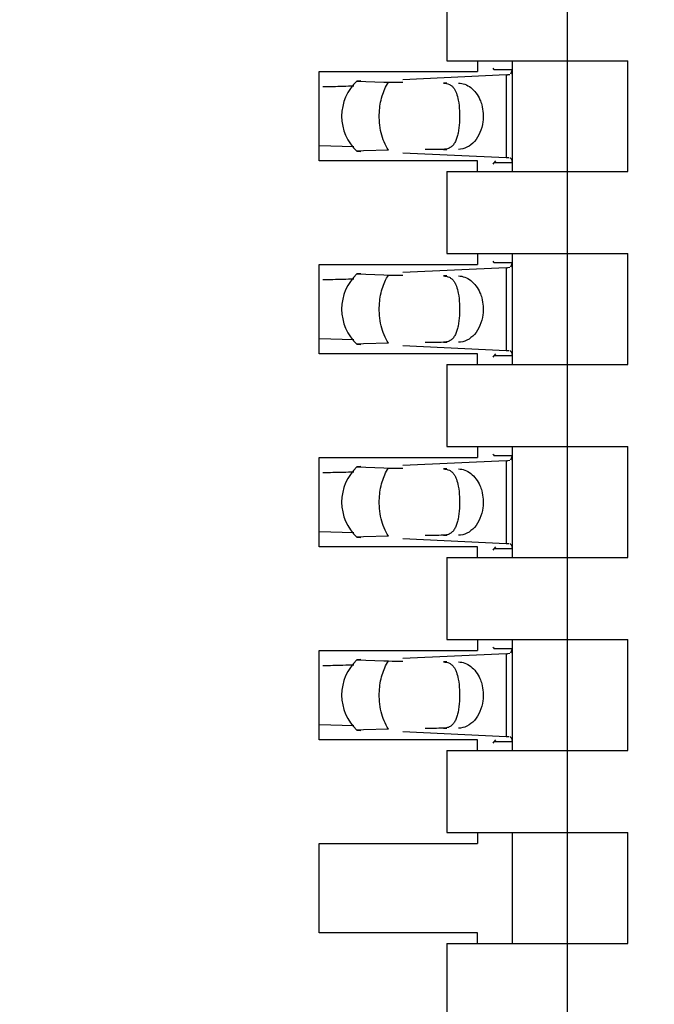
# Model space of a CAD drawing. Header units: inches. Extents: x 0 to 22, y 0 to 17.
# Tile 10 of 52: x 4.177 to 4.281, y 8.848 to 9.009. Entities that reach past the tile are written whole.
import ezdxf

# ---------------------------------------------------------------- set-up
doc = ezdxf.new("R2010")
doc.units = ezdxf.units.IN
doc.header["$LTSCALE"] = 1.21
doc.header["$MEASUREMENT"] = 0
doc.layers.get('0').update_dxf_attribs({"linetype": 'CONTINUOUS'})
doc.layers.add('DIMENSIONS', color=7, linetype='CONTINUOUS')
doc.styles.get("Standard").update_dxf_attribs({"font": 'txt', "width": 0.8})
doc.dimstyles.new('DIMSTYLE_1', dxfattribs={"dimtxt": 0.125, "dimasz": 0.18, "dimexe": 0.18, "dimexo": 0.0625, "dimgap": 0.09, "dimtad": 0, "dimtih": 1, "dimtoh": 1, "dimdec": 3, "dimzin": 4, "dimdsep": 46, "dimtxsty": 'STANDARD', "dimblk": '_FILLED', "dimblk1": '_FILLED', "dimblk2": '_FILLED', "dimcen": 0.09, "dimadec": 0, "dimazin": 0, "dimtp": 0.01, "dimtm": 0.01, "dimtfac": 1, "dimtdec": 3, "dimtofl": 0, "dimtmove": 0, "dimatfit": 3, "dimldrblk": '_FILLED', "dimfxl": 1, "dimtolj": 1, "dimtzin": 4, "dimarcsym": 0})

# ---------------------------------------------------------------- blocks, each defined once
blk = doc.blocks.new('*D4')
at = {"layer": 'DIMENSIONS', "color": 2, "linetype": 'CONTINUOUS'}
blk.add_line((4.453634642, 7.0576741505), (3.554734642, 7.0576741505), dxfattribs=at)
at = {"layer": 'DIMENSIONS', "color": 2, "linetype": 'CONTINUOUS', "insert": (3.492234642, 7.1201741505), "char_height": 0.125, "width": 1.525, "attachment_point": 3, "line_spacing_factor": 0.9}
blk.add_mtext('-4.822{\\Ftxt.shx;\\W1.000000;\\H0.125000; }[122.48]', dxfattribs=at)
blk = doc.blocks.new('_FILLED')
at = {"color": 0, "linetype": 'BYBLOCK'}
blk.add_solid([(0, 0), (-1, 0.1736111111), (-1, -0.1736111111)], dxfattribs=at)
blk = doc.blocks.new('*D5')
at = {"layer": 'DIMENSIONS', "color": 2, "linetype": 'CONTINUOUS'}
for p, q in [((4.0577810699, 6.9362306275), (3.9375, 6.75)), ((4.441734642, 6.9362306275), (4.0577810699, 6.9362306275)), ((3.9375, 6.75), (3.554734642, 6.75))]:
    blk.add_line(p, q, dxfattribs=at)
at = {"layer": 'DIMENSIONS', "color": 2, "linetype": 'CONTINUOUS', "insert": (3.492234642, 6.8125), "char_height": 0.125, "width": 1.525, "attachment_point": 3, "line_spacing_factor": 0.9}
blk.add_mtext('-4.943{\\Ftxt.shx;\\W1.000000;\\H0.125000; }[125.56]', dxfattribs=at)

msp = doc.modelspace()

# ---------------------------------------------------------------- linework, layer by layer
at = {"color": 7, "linetype": 'CONTINUOUS'}
for p, q in [((4.2667716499, 8.3053749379), (4.2667716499, 10.8770284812)), ((4.2470866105, 9.0152174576), (4.2470866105, 9.0018316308)), ((4.2470866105, 9.0018316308), (4.2766141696, 9.0018316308)), ((4.2520472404, 9.0018316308), (4.2520472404, 9.0000599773)), ((4.2577165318, 9.0018316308), (4.2577165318, 8.9837213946)), ((4.2766141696, 8.9837213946), (4.2766141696, 9.0018316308)), ((4.2262204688, 9.0000599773), (4.2520472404, 9.0000599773)), ((4.2262204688, 8.9854930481), (4.2262204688, 9.0000599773)), ((4.2577165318, 9.0003382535), (4.2547713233, 9.0003382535)), ((4.2577165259, 9.0003283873), (4.2574714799, 8.9996203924)), ((4.2577155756, 9.0004004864), (4.257716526, 9.0003296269)), ((4.2329966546, 8.9985661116), (4.2323659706, 8.9985128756)), ((4.2323659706, 8.9985128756), (4.2367844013, 8.9983539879)), ((4.2367844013, 8.9983539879), (4.2375311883, 8.9983415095)), ((4.2567496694, 8.9995191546), (4.2398665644, 8.9987347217)), ((4.2573293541, 8.9995511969), (4.2569714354, 8.9995286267)), ((4.2262310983, 8.9879630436), (4.2318955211, 8.9878226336)), ((4.2323659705, 8.9870401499), (4.2329966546, 8.9869869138)), ((4.2334377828, 8.9871195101), (4.2323777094, 8.9870512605)), ((4.2375311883, 8.9872115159), (4.2334377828, 8.9871195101)), ((4.2520472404, 8.9854930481), (4.2262204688, 8.9854930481)), ((4.2398665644, 8.9868183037), (4.2567496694, 8.9860338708)), ((4.2520472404, 8.9837213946), (4.2520472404, 8.9854930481)), ((4.2549872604, 8.985467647), (4.2547713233, 8.9852147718)), ((4.2567496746, 8.9860356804), (4.2571647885, 8.9860131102)), ((4.2577016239, 8.9854604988), (4.2577165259, 8.9852246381)), ((4.257716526, 8.9852233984), (4.2577155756, 8.985152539)), ((4.2470866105, 8.9837213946), (4.2766141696, 8.9837213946)), ((4.2470866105, 8.9837213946), (4.2470866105, 8.9703355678)), ((4.2547713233, 8.9852147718), (4.2577165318, 8.9852147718)), ((4.2470866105, 8.9703355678), (4.2766141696, 8.9703355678)), ((4.2520472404, 8.9703355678), (4.2520472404, 8.9685639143)), ((4.2577165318, 8.9703355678), (4.2577165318, 8.9522253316)), ((4.2766141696, 8.9522253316), (4.2766141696, 8.9703355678)), ((4.2262204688, 8.9685639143), (4.2520472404, 8.9685639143)), ((4.2262204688, 8.9539969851), (4.2262204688, 8.9685639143)), ((4.2567496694, 8.9680230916), (4.2398665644, 8.9672386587)), ((4.2577165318, 8.9688421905), (4.2547713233, 8.9688421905)), ((4.2573293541, 8.9680551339), (4.2569714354, 8.9680325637)), ((4.2577165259, 8.9688323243), (4.2574714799, 8.9681243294)), ((4.2577155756, 8.9689044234), (4.257716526, 8.968833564)), ((4.2329966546, 8.9670700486), (4.2323659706, 8.9670168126)), ((4.2323659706, 8.9670168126), (4.2367844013, 8.9668579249)), ((4.2367844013, 8.9668579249), (4.2375311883, 8.9668454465)), ((4.2262310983, 8.9564669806), (4.2318955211, 8.9563265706)), ((4.2323659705, 8.9555440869), (4.2329966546, 8.9554908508)), ((4.2334377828, 8.9556234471), (4.2323777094, 8.9555551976)), ((4.2375311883, 8.9557154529), (4.2334377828, 8.9556234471)), ((4.2398665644, 8.9553222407), (4.2567496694, 8.9545378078)), ((4.2520472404, 8.9539969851), (4.2262204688, 8.9539969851)), ((4.2520472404, 8.9522253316), (4.2520472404, 8.9539969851)), ((4.2549872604, 8.953971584), (4.2547713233, 8.9537187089)), ((4.2547713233, 8.9537187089), (4.2577165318, 8.9537187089)), ((4.2567496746, 8.9545396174), (4.2571647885, 8.9545170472)), ((4.2577016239, 8.9539644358), (4.2577165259, 8.9537285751)), ((4.257716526, 8.9537273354), (4.2577155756, 8.953656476)), ((4.2470866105, 8.9522253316), (4.2766141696, 8.9522253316)), ((4.2470866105, 8.9522253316), (4.2470866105, 8.9388395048)), ((4.2470866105, 8.9388395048), (4.2766141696, 8.9388395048)), ((4.2520472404, 8.9388395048), (4.2520472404, 8.9370678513)), ((4.2577165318, 8.9388395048), (4.2577165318, 8.9207292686)), ((4.2766141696, 8.9207292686), (4.2766141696, 8.9388395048)), ((4.2262204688, 8.9370678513), (4.2520472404, 8.9370678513)), ((4.2262204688, 8.9225009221), (4.2262204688, 8.9370678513)), ((4.2577165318, 8.9373461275), (4.2547713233, 8.9373461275)), ((4.2577165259, 8.9373362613), (4.2574714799, 8.9366282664)), ((4.2577155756, 8.9374083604), (4.257716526, 8.937337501)), ((4.2329966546, 8.9355739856), (4.2323659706, 8.9355207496)), ((4.2323659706, 8.9355207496), (4.2367844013, 8.9353618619)), ((4.2567496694, 8.9365270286), (4.2398665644, 8.9357425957)), ((4.2573293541, 8.9365590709), (4.2569714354, 8.9365365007)), ((4.2367844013, 8.9353618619), (4.2375311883, 8.9353493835)), ((4.2262310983, 8.9249709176), (4.2318955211, 8.9248305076)), ((4.2375311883, 8.9242193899), (4.2334377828, 8.9241273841)), ((4.2323659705, 8.924048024), (4.2329966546, 8.9239947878)), ((4.2334377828, 8.9241273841), (4.2323777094, 8.9240591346)), ((4.2398665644, 8.9238261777), (4.2567496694, 8.9230417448)), ((4.2567496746, 8.9230435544), (4.2571647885, 8.9230209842)), ((4.2520472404, 8.9225009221), (4.2262204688, 8.9225009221)), ((4.2520472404, 8.9207292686), (4.2520472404, 8.9225009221)), ((4.2549872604, 8.922475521), (4.2547713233, 8.9222226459)), ((4.2547713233, 8.9222226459), (4.2577165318, 8.9222226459)), ((4.2577016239, 8.9224683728), (4.2577165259, 8.9222325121)), ((4.257716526, 8.9222312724), (4.2577155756, 8.922160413)), ((4.2470866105, 8.9207292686), (4.2766141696, 8.9207292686)), ((4.2470866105, 8.9207292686), (4.2470866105, 8.9073434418)), ((4.2470866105, 8.9073434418), (4.2766141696, 8.9073434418)), ((4.2520472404, 8.9073434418), (4.2520472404, 8.9055717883)), ((4.2577165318, 8.9073434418), (4.2577165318, 8.8892332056)), ((4.2766141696, 8.8892332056), (4.2766141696, 8.9073434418)), ((4.2262204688, 8.9055717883), (4.2520472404, 8.9055717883)), ((4.2262204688, 8.8910048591), (4.2262204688, 8.9055717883)), ((4.2567496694, 8.9050309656), (4.2398665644, 8.9042465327)), ((4.2577165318, 8.9058500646), (4.2547713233, 8.9058500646)), ((4.2573293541, 8.905063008), (4.2569714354, 8.9050404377)), ((4.2577165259, 8.9058401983), (4.2574714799, 8.9051322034)), ((4.2577155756, 8.9059122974), (4.257716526, 8.905841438)), ((4.2329966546, 8.9040779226), (4.2323659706, 8.9040246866)), ((4.2323659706, 8.9040246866), (4.2367844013, 8.9038657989)), ((4.2367844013, 8.9038657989), (4.2375311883, 8.9038533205)), ((4.2262310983, 8.8934748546), (4.2318955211, 8.8933344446)), ((4.2323659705, 8.892551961), (4.2329966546, 8.8924987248)), ((4.2334377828, 8.8926313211), (4.2323777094, 8.8925630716)), ((4.2375311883, 8.8927233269), (4.2334377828, 8.8926313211)), ((4.2398665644, 8.8923301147), (4.2567496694, 8.8915456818)), ((4.2520472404, 8.8910048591), (4.2262204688, 8.8910048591)), ((4.2520472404, 8.8892332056), (4.2520472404, 8.8910048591)), ((4.2549872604, 8.890979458), (4.2547713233, 8.8907265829)), ((4.2547713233, 8.8907265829), (4.2577165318, 8.8907265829)), ((4.2567496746, 8.8915474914), (4.2571647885, 8.8915249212)), ((4.2577016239, 8.8909723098), (4.2577165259, 8.8907364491)), ((4.257716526, 8.8907352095), (4.2577155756, 8.89066435)), ((4.2470866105, 8.8892332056), (4.2766141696, 8.8892332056)), ((4.2470866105, 8.8892332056), (4.2470866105, 8.8758473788)), ((4.2470866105, 8.8758473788), (4.2766141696, 8.8758473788)), ((4.2520472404, 8.8758473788), (4.2520472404, 8.8740757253)), ((4.2577165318, 8.8758473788), (4.2577165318, 8.8577371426)), ((4.2766141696, 8.8577371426), (4.2766141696, 8.8758473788)), ((4.2262204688, 8.8740757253), (4.2520472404, 8.8740757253)), ((4.2262204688, 8.8595087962), (4.2262204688, 8.8740757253)), ((4.2520472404, 8.8595087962), (4.2262204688, 8.8595087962)), ((4.2520472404, 8.8577371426), (4.2520472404, 8.8595087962)), ((4.2470866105, 8.8577371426), (4.2766141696, 8.8577371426)), ((4.2470866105, 8.8577371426), (4.2470866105, 8.8443513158))]:
    msp.add_line(p, q, dxfattribs=at)
at = {"color": 9, "linetype": 'CONTINUOUS'}
for p, q in [((4.2470866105, 8.9981898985), (4.2465068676, 8.9981898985)), ((4.2567496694, 8.9995191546), (4.2567496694, 8.9860338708)), ((4.2465068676, 8.9873631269), (4.2470866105, 8.9873631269)), ((4.2567496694, 8.9680230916), (4.2567496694, 8.9545378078)), ((4.2470866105, 8.9666938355), (4.2465068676, 8.9666938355)), ((4.2465068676, 8.9558670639), (4.2470866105, 8.9558670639)), ((4.2567496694, 8.9365270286), (4.2567496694, 8.9230417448)), ((4.2470866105, 8.9351977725), (4.2465068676, 8.9351977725)), ((4.2465068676, 8.9243710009), (4.2470866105, 8.9243710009)), ((4.2567496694, 8.9050309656), (4.2567496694, 8.8915456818)), ((4.2470866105, 8.9037017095), (4.2465068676, 8.9037017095)), ((4.2465068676, 8.8928749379), (4.2470866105, 8.8928749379))]:
    msp.add_line(p, q, dxfattribs=at)
at = {"color": 7, "linetype": 'CONTINUOUS'}
for centre, radius, start, end in [((4.2377598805, 8.9927765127), 0.0078740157, 133.2376953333, 226.7623047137), ((4.255193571, 9.0322967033), 0.0328162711, 272.7179069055, 273.1055942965), ((4.2163025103, 9.5255253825), 0.5280282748, 271.1421004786, 271.4972558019), ((4.2239819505, 9.2354380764), 0.2378393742, 271.473862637, 271.9067402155), ((4.255193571, 9.00080064), 0.0328162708, 272.7179069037, 273.1055942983), ((4.2163025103, 9.4940293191), 0.5280282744, 271.1421004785, 271.497255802), ((4.2377598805, 8.9612804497), 0.0078740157, 133.2376953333, 226.7623047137), ((4.2239819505, 9.2039420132), 0.2378393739, 271.4738626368, 271.9067402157), ((4.2377598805, 8.9297843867), 0.0078740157, 133.2376953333, 226.7623047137), ((4.255193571, 8.9693045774), 0.0328162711, 272.7179069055, 273.1055942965), ((4.2163025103, 9.4625332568), 0.528028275, 271.1421004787, 271.4972558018), ((4.2239819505, 9.17244595), 0.2378393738, 271.4738626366, 271.9067402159), ((4.255193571, 8.9378085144), 0.0328162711, 272.7179069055, 273.1055942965), ((4.2377598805, 8.8982883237), 0.0078740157, 133.2376953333, 226.7623047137), ((4.2163025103, 9.4310371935), 0.5280282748, 271.1421004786, 271.4972558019), ((4.2239819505, 9.1409498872), 0.2378393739, 271.4738626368, 271.9067402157)]:
    msp.add_arc(centre, radius, start, end, dxfattribs=at)
for centre, major_axis, ratio, start_param, end_param in [((4.255909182, 9.0113594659), (-0, 0.0118110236), 0.2679491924, -3.5686741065, -3.5093685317), ((4.5741666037, 8.9927765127), (0.4711895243, -0.0078735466), 0.0001824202, -2.366612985, -2.3595019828), ((4.5741666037, 8.9927765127), (0.4711895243, 0.0078735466), 0.0001824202, 2.3397535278, 2.3486684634), ((4.255909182, 8.9741935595), (0, 0.0118110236), 0.2679491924, 0.3677758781, 0.4270810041), ((4.255909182, 8.9798634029), (-0, 0.0118110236), 0.2679491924, -3.5686741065, -3.5093685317), ((4.5741666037, 8.9612804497), (0.4711895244, -0.0078735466), 0.0001824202, -2.366612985, -2.3595019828), ((4.5741666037, 8.9612804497), (0.4711895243, 0.0078735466), 0.0001824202, 2.3397535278, 2.3486684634), ((4.255909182, 8.9426974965), (-0, 0.0118110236), 0.2679491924, 0.3677758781, 0.4270810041), ((4.255909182, 8.9483673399), (-0, 0.0118110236), 0.2679491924, -3.5686741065, -3.5093685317), ((4.5741666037, 8.9297843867), (0.4711895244, -0.0078735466), 0.0001824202, -2.366612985, -2.3595019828), ((4.5741666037, 8.9297843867), (0.4711895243, 0.0078735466), 0.0001824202, 2.3397535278, 2.3486684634), ((4.255909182, 8.9112014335), (0, 0.0118110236), 0.2679491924, 0.3677758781, 0.4270810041), ((4.255909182, 8.9168712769), (-0, 0.0118110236), 0.2679491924, -3.5686741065, -3.5093685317), ((4.5741666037, 8.8982883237), (0.4711895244, -0.0078735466), 0.0001824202, -2.366612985, -2.3595019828), ((4.5741666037, 8.8982883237), (0.4711895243, 0.0078735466), 0.0001824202, 2.3397535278, 2.3486684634), ((4.255909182, 8.8797053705), (-0, 0.0118110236), 0.2679491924, 0.3677758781, 0.4270810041)]:
    msp.add_ellipse(centre, major_axis=major_axis, ratio=ratio, start_param=start_param, end_param=end_param, dxfattribs=at)
at = {"color": 9, "linetype": 'CONTINUOUS'}
for points, knots in [([(4.2360418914, 8.99339391), (4.2360883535, 8.9942979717), (4.2363712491, 8.996028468), (4.2370766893, 8.9976452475), (4.2375311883, 8.9983415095)], [0, 0, 0, 0, 0.5212411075, 1, 1, 1, 1]), ([(4.2375311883, 8.9872115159), (4.2369700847, 8.9880710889), (4.2361673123, 8.9901113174), (4.2359844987, 8.9922771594), (4.2360418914, 8.99339391)], [0, 0, 0, 0, 0.4786163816, 1, 1, 1, 1]), ([(4.2360418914, 8.961897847), (4.2360883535, 8.9628019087), (4.2363712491, 8.964532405), (4.2370766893, 8.9661491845), (4.2375311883, 8.9668454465)], [0, 0, 0, 0, 0.5212411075, 1, 1, 1, 1]), ([(4.2375311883, 8.9557154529), (4.2369700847, 8.9565750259), (4.2361673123, 8.9586152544), (4.2359844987, 8.9607810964), (4.2360418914, 8.961897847)], [0, 0, 0, 0, 0.4786163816, 1, 1, 1, 1]), ([(4.2360418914, 8.930401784), (4.2360883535, 8.9313058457), (4.2363712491, 8.933036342), (4.2370766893, 8.9346531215), (4.2375311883, 8.9353493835)], [0, 0, 0, 0, 0.5212411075, 1, 1, 1, 1]), ([(4.2375311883, 8.9242193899), (4.2369700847, 8.9250789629), (4.2361673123, 8.9271191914), (4.2359844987, 8.9292850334), (4.2360418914, 8.930401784)], [0, 0, 0, 0, 0.4786163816, 1, 1, 1, 1]), ([(4.2360418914, 8.898905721), (4.2360883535, 8.8998097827), (4.2363712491, 8.901540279), (4.2370766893, 8.9031570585), (4.2375311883, 8.9038533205)], [0, 0, 0, 0, 0.5212411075, 1, 1, 1, 1]), ([(4.2375311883, 8.8927233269), (4.2369700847, 8.8935828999), (4.2361673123, 8.8956231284), (4.2359844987, 8.8977889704), (4.2360418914, 8.898905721)], [0, 0, 0, 0, 0.4786163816, 1, 1, 1, 1])]:
    msp.add_open_spline(points, degree=3, knots=knots, dxfattribs=at)
at = {"color": 7, "linetype": 'CONTINUOUS'}
for points, knots in [([(4.2465068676, 8.9981898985), (4.2468395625, 8.9981842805), (4.2473355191, 8.9980899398), (4.2478665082, 8.9977355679), (4.24817979, 8.9973969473), (4.248433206, 8.9969872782), (4.2487196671, 8.9963246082), (4.2488547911, 8.9957750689), (4.2489267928, 8.9953910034)], [0, 0, 0, 0, 0.246021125, 0.3565709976, 0.4674902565, 0.584442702, 0.7110848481, 1, 1, 1, 1]), ([(4.2489568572, 8.9981898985), (4.2493132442, 8.9981839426), (4.2500461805, 8.9980417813), (4.2510407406, 8.9974688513), (4.2518803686, 8.996587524), (4.2522924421, 8.9958573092), (4.2524629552, 8.9954632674)], [0, 0, 0, 0, 0.2285254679, 0.4679518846, 0.7247253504, 1, 1, 1, 1]), ([(4.2489267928, 8.9953910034), (4.2490345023, 8.9948164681), (4.2491562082, 8.9936059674), (4.2491521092, 8.9923913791), (4.2491149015, 8.9917645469)], [0, 0, 0, 0, 0.4821064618, 1, 1, 1, 1]), ([(4.2524629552, 8.9954632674), (4.2525821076, 8.995187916), (4.2529852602, 8.9940286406), (4.2530633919, 8.9927614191), (4.2529420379, 8.9918443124)], [0, 0, 0, 0, 0.2448939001, 1, 1, 1, 1]), ([(4.2491149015, 8.9917645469), (4.2490800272, 8.9911770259), (4.2489879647, 8.9903343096), (4.24872978, 8.9892926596), (4.2484827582, 8.988648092), (4.2481570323, 8.9881087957), (4.2477223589, 8.9876879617), (4.2471561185, 8.9874209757), (4.2467307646, 8.9873669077), (4.2465068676, 8.9873631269)], [0, 0, 0, 0, 0.3111597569, 0.4460927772, 0.566488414, 0.6748242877, 0.776716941, 0.8816123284, 1, 1, 1, 1]), ([(4.2529420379, 8.9918443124), (4.2528625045, 8.9912432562), (4.2525577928, 8.9900946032), (4.2516674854, 8.9886325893), (4.2504305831, 8.9876292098), (4.2494334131, 8.987371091), (4.2489568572, 8.9873631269)], [0, 0, 0, 0, 0.28045492, 0.5418465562, 0.779528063, 1, 1, 1, 1]), ([(4.2573293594, 8.986003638), (4.2573794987, 8.9859880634), (4.257476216, 8.9859413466), (4.2576375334, 8.9857689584), (4.2576846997, 8.9855859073), (4.2577016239, 8.9854604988)], [0, 0, 0, 0, 0.2267990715, 0.4533532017, 1, 1, 1, 1]), ([(4.2465068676, 8.9666938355), (4.2468395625, 8.9666882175), (4.2473355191, 8.9665938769), (4.2478665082, 8.9662395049), (4.24817979, 8.9659008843), (4.248433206, 8.9654912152), (4.2487196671, 8.9648285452), (4.2488547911, 8.9642790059), (4.2489267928, 8.9638949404)], [0, 0, 0, 0, 0.246021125, 0.3565709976, 0.4674902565, 0.584442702, 0.7110848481, 1, 1, 1, 1]), ([(4.2489568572, 8.9666938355), (4.2493132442, 8.9666878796), (4.2500461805, 8.9665457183), (4.2510407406, 8.9659727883), (4.2518803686, 8.965091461), (4.2522924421, 8.9643612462), (4.2524629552, 8.9639672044)], [0, 0, 0, 0, 0.2285254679, 0.4679518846, 0.7247253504, 1, 1, 1, 1]), ([(4.2489267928, 8.9638949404), (4.2490345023, 8.9633204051), (4.2491562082, 8.9621099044), (4.2491521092, 8.9608953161), (4.2491149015, 8.9602684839)], [0, 0, 0, 0, 0.4821064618, 1, 1, 1, 1]), ([(4.2524629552, 8.9639672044), (4.2525821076, 8.963691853), (4.2529852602, 8.9625325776), (4.2530633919, 8.9612653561), (4.2529420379, 8.9603482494)], [0, 0, 0, 0, 0.2448939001, 1, 1, 1, 1]), ([(4.2491149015, 8.9602684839), (4.2490800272, 8.9596809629), (4.2489879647, 8.9588382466), (4.24872978, 8.9577965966), (4.2484827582, 8.957152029), (4.2481570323, 8.9566127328), (4.2477223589, 8.9561918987), (4.2471561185, 8.9559249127), (4.2467307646, 8.9558708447), (4.2465068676, 8.9558670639)], [0, 0, 0, 0, 0.3111597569, 0.4460927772, 0.566488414, 0.6748242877, 0.776716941, 0.8816123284, 1, 1, 1, 1]), ([(4.2529420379, 8.9603482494), (4.2528625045, 8.9597471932), (4.2525577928, 8.9585985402), (4.2516674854, 8.9571365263), (4.2504305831, 8.9561331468), (4.2494334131, 8.955875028), (4.2489568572, 8.9558670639)], [0, 0, 0, 0, 0.28045492, 0.5418465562, 0.779528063, 1, 1, 1, 1]), ([(4.2573293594, 8.9545075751), (4.2573794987, 8.9544920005), (4.257476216, 8.9544452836), (4.2576375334, 8.9542728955), (4.2576846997, 8.9540898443), (4.2577016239, 8.9539644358)], [0, 0, 0, 0, 0.2267990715, 0.4533532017, 1, 1, 1, 1]), ([(4.2465068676, 8.9351977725), (4.2468395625, 8.9351921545), (4.2473355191, 8.9350978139), (4.2478665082, 8.9347434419), (4.24817979, 8.9344048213), (4.248433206, 8.9339951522), (4.2487196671, 8.9333324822), (4.2488547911, 8.9327829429), (4.2489267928, 8.9323988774)], [0, 0, 0, 0, 0.246021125, 0.3565709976, 0.4674902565, 0.584442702, 0.7110848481, 1, 1, 1, 1]), ([(4.2489568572, 8.9351977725), (4.2493132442, 8.9351918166), (4.2500461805, 8.9350496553), (4.2510407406, 8.9344767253), (4.2518803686, 8.933595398), (4.2522924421, 8.9328651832), (4.2524629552, 8.9324711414)], [0, 0, 0, 0, 0.2285254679, 0.4679518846, 0.7247253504, 1, 1, 1, 1]), ([(4.2489267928, 8.9323988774), (4.2490345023, 8.9318243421), (4.2491562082, 8.9306138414), (4.2491521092, 8.9293992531), (4.2491149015, 8.9287724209)], [0, 0, 0, 0, 0.4821064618, 1, 1, 1, 1]), ([(4.2524629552, 8.9324711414), (4.2525821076, 8.93219579), (4.2529852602, 8.9310365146), (4.2530633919, 8.9297692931), (4.2529420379, 8.9288521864)], [0, 0, 0, 0, 0.2448939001, 1, 1, 1, 1]), ([(4.2491149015, 8.9287724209), (4.2490800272, 8.9281848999), (4.2489879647, 8.9273421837), (4.24872978, 8.9263005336), (4.2484827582, 8.925655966), (4.2481570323, 8.9251166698), (4.2477223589, 8.9246958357), (4.2471561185, 8.9244288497), (4.2467307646, 8.9243747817), (4.2465068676, 8.9243710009)], [0, 0, 0, 0, 0.3111597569, 0.4460927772, 0.566488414, 0.6748242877, 0.776716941, 0.8816123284, 1, 1, 1, 1]), ([(4.2529420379, 8.9288521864), (4.2528625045, 8.9282511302), (4.2525577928, 8.9271024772), (4.2516674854, 8.9256404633), (4.2504305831, 8.9246370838), (4.2494334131, 8.924378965), (4.2489568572, 8.9243710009)], [0, 0, 0, 0, 0.28045492, 0.5418465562, 0.779528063, 1, 1, 1, 1]), ([(4.2573293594, 8.9230115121), (4.2573794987, 8.9229959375), (4.257476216, 8.9229492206), (4.2576375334, 8.9227768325), (4.2576846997, 8.9225937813), (4.2577016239, 8.9224683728)], [0, 0, 0, 0, 0.2267990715, 0.4533532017, 1, 1, 1, 1]), ([(4.2465068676, 8.9037017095), (4.2468395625, 8.9036960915), (4.2473355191, 8.9036017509), (4.2478665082, 8.9032473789), (4.24817979, 8.9029087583), (4.248433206, 8.9024990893), (4.2487196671, 8.9018364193), (4.2488547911, 8.9012868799), (4.2489267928, 8.9009028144)], [0, 0, 0, 0, 0.246021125, 0.3565709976, 0.4674902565, 0.584442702, 0.7110848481, 1, 1, 1, 1]), ([(4.2489568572, 8.9037017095), (4.2493132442, 8.9036957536), (4.2500461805, 8.9035535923), (4.2510407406, 8.9029806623), (4.2518803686, 8.902099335), (4.2522924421, 8.9013691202), (4.2524629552, 8.9009750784)], [0, 0, 0, 0, 0.2285254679, 0.4679518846, 0.7247253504, 1, 1, 1, 1]), ([(4.2489267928, 8.9009028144), (4.2490345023, 8.9003282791), (4.2491562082, 8.8991177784), (4.2491521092, 8.8979031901), (4.2491149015, 8.8972763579)], [0, 0, 0, 0, 0.4821064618, 1, 1, 1, 1]), ([(4.2524629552, 8.9009750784), (4.2525821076, 8.900699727), (4.2529852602, 8.8995404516), (4.2530633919, 8.8982732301), (4.2529420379, 8.8973561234)], [0, 0, 0, 0, 0.2448939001, 1, 1, 1, 1]), ([(4.2491149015, 8.8972763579), (4.2490800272, 8.8966888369), (4.2489879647, 8.8958461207), (4.24872978, 8.8948044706), (4.2484827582, 8.894159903), (4.2481570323, 8.8936206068), (4.2477223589, 8.8931997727), (4.2471561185, 8.8929327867), (4.2467307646, 8.8928787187), (4.2465068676, 8.8928749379)], [0, 0, 0, 0, 0.3111597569, 0.4460927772, 0.566488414, 0.6748242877, 0.776716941, 0.8816123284, 1, 1, 1, 1]), ([(4.2529420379, 8.8973561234), (4.2528625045, 8.8967550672), (4.2525577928, 8.8956064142), (4.2516674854, 8.8941444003), (4.2504305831, 8.8931410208), (4.2494334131, 8.8928829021), (4.2489568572, 8.8928749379)], [0, 0, 0, 0, 0.28045492, 0.5418465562, 0.779528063, 1, 1, 1, 1]), ([(4.2573293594, 8.8915154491), (4.2573794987, 8.8914998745), (4.257476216, 8.8914531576), (4.2576375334, 8.8912807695), (4.2576846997, 8.8910977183), (4.2577016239, 8.8909723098)], [0, 0, 0, 0, 0.2267990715, 0.4533532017, 1, 1, 1, 1])]:
    msp.add_open_spline(points, degree=3, knots=knots, dxfattribs=at)

# ---------------------------------------------------------------- dimensions: what is measured, and where the dimension line sits
at = {"layer": 'DIMENSIONS', "color": 2, "linetype": 'CONTINUOUS'}
for feature_location, offset, origin, picture, middle in [((4.453634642, 7.0576741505), (-0.8988999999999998, 0), (4.516134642, 11.8796741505), '*D4', (2.479734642, 7.0576741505)), ((4.441734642, 6.9362306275), (-0.887, -0.18623062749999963), (4.504234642, 11.8796741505), '*D5', (2.479734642, 6.75))]:
    dim = msp.add_ordinate_dim(feature_location=feature_location, offset=offset, dtype=0, origin=origin, text='-<>', dimstyle='DIMSTYLE_1', dxfattribs=at)
    dim.commit()
    dim.dimension.update_dxf_attribs({"geometry": picture, "text_midpoint": middle})

doc.saveas('drawing.dxf')
